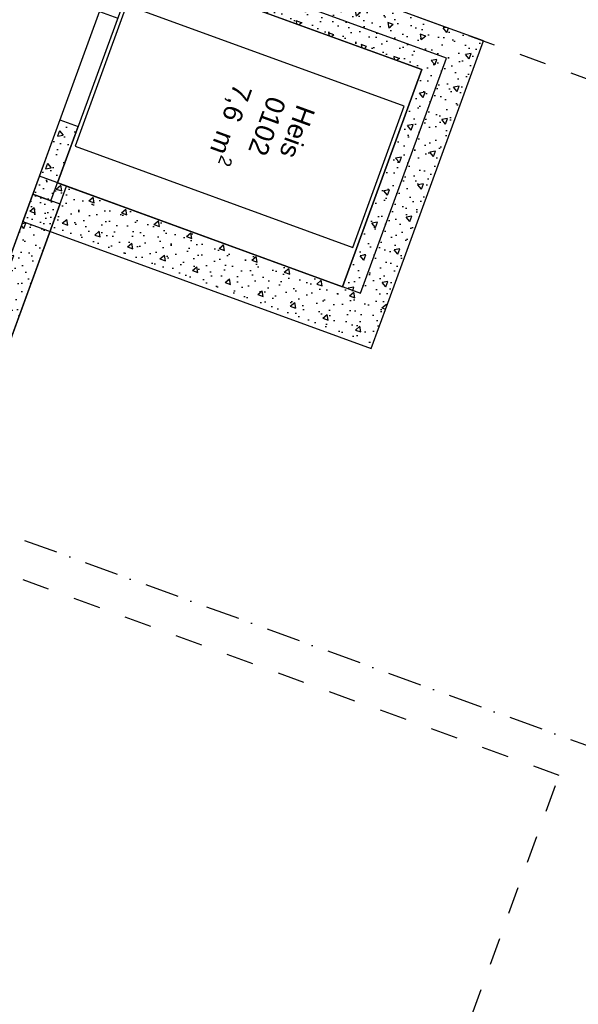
# Model space of a CAD drawing. Header units: millimetres. Extents: x 112481703 to 112580238, y 1264638581 to 1264713060.
# Tile 64 of 71: x 112537976 to 112543777, y 1264669570 to 1264679800. Entities that reach past the tile are written whole.
import ezdxf
from ezdxf.enums import TextEntityAlignment as Align

# ---------------------------------------------------------------- set-up
doc = ezdxf.new("R2010")
doc.units = ezdxf.units.MM
doc.header["$LTSCALE"] = 0.5
doc.header["$MEASUREMENT"] = 0
for name, pattern in [('PLINE', [0]), ('Prikk & stiplet', [1340.555525, 705.555534, -352.777767, 0, -282.222223]), ('Stiplet', [1128.888893, 564.444447, -564.444447])]:
    doc.linetypes.add(name, pattern=pattern)
for name, color, linetype in [('0(Nye konstruksjoner)', 7, 'Continuous'), ('242- Ikke-bærende innervegger (Skravur)(Nye konstruksjoner)', 7, 'Continuous'), ('242- Ikke-bærende innervegger(Nye konstruksjoner)', 7, 'Continuous'), ('244- Vinduer_ dører_ foldevegger(Nye konstruksjoner)', 7, 'Continuous'), ('621- Heiser(Nye konstruksjoner)', 7, 'Continuous'), ('852- Snittmarkør', 7, 'Continuous'), ('862- M___BYA(Nye konstruksjoner)', 7, 'Continuous'), ('862- M___BYA(Polylinje)(Nye konstruksjoner)', 7, 'Continuous'), ('862- M___Nettoareal (1-100)', 7, 'Continuous'), ('862- M___Nettoareal(Nye konstruksjoner)', 7, 'Continuous'), ('862- M___Nettoareal(Polylinje)(Nye konstruksjoner)', 7, 'Continuous')]:
    doc.layers.add(name, color=color, linetype=linetype)
doc.styles.add('GENERATED_STYLE_1', font='arial.ttf')
pattern_1 = [(339.956, (112557650, 1264717795), (213.713, 585.77), [60, -300]), (339.956, (112557925.95, 1264718026.2), (213.713, 585.77), [60, -300]), (39.956, (112557650, 1264717795), (-400.436, 477.966), [60, -300]), (39.956, (112557988.2, 1264717671.6), (-400.436, 477.966), [60, -300]), (99.956, (112557706.37, 1264717774.44), (614.148, 107.805), [60, -300]), (99.956, (112558044.56, 1264717651.05), (614.148, 107.805), [60, -300]), (339.956, (112557670.56, 1264717851.37), (41.12902, 112.73156), [0, -120, 0, -180]), (24.956, (112557726.93, 1264717830.8), (-50.63064, 108.79586), [0, -90, 0, -150])]
pattern_2 = [(69.956, (112557650, 1264717795), (-585.77, 213.713), [60, -300]), (69.956, (112557418.8, 1264718070.95), (-585.77, 213.713), [60, -300]), (129.956, (112557650, 1264717795), (477.966, 400.436), [60, -300]), (129.956, (112557773.4, 1264718133.2), (477.966, 400.436), [60, -300]), (189.956, (112557670.56, 1264717851.37), (-107.805, 614.148), [60, -300]), (189.956, (112557793.95, 1264718189.56), (-107.8046, 614.148), [60, -300]), (69.956, (112557593.63, 1264717815.56), (-112.73156, 41.12902), [0, -120, 0, -180]), (114.956, (112557614.2, 1264717871.93), (108.79586, 50.63064), [0, -90, 0, -150])]

# ---------------------------------------------------------------- blocks, each defined once
blk = doc.blocks.new('Bebygd areal_kjeller_2', base_point=(112505338, 1264675402))
at = {"layer": '862- M___BYA(Polylinje)(Nye konstruksjoner)', "flags": 128}
blk.add_lwpolyline([(112542407, 1264679400), (112539354, 1264680514), (112541239, 1264685681), (112515405, 1264695106), (112506357, 1264670305), (112528997, 1264662045), (112533898, 1264675479), (112537092, 1264674314), (112538463, 1264678072), (112541516, 1264676958)], close=True, dxfattribs=at)
blk = doc.blocks.new('Heis_0102_4', base_point=(112540150, 1264678772))
at = {"layer": '862- M___Nettoareal(Polylinje)(Nye konstruksjoner)', "linetype": 'PLINE', "flags": 128}
blk.add_lwpolyline([(112538369, 1264678106), (112541328, 1264677026), (112542151, 1264679281), (112539192, 1264680360)], close=True, dxfattribs=at)
blk = doc.blocks.new('Inngang_ Hall_0101_5', base_point=(112536623, 1264678489))
at = {"layer": '862- M___Nettoareal(Polylinje)(Nye konstruksjoner)', "linetype": 'PLINE', "flags": 128}
blk.add_lwpolyline([(112534001, 1264675761), (112536913, 1264674699), (112538181, 1264678174), (112539141, 1264680805), (112540855, 1264685502), (112537942, 1264686564)], close=True, dxfattribs=at)
blk = doc.blocks.new('Simple Door Opening[1]', base_point=(112557650, 1264717795))
at = {"layer": '244- Vinduer_ dører_ foldevegger(Nye konstruksjoner)', "linetype": 'PLINE'}
for p, q in [((112538806, 1264679886), (112538994, 1264679817)), ((112538394, 1264678759), (112538582, 1264678690))]:
    blk.add_line(p, q, dxfattribs=at)
blk = doc.blocks.new('Heis[52]', base_point=(112539102, 1264680553))
at = {"layer": '621- Heiser(Nye konstruksjoner)', "linetype": 'PLINE', "flags": 128}
blk.add_lwpolyline([(112539085, 1264679952), (112538551, 1264678487), (112541435, 1264677434), (112541969, 1264678900)], close=True, dxfattribs=at)
blk = doc.blocks.new('Label_2', base_point=(112540511, 1264678629))
at = {"layer": '862- M___Nettoareal (1-100)', "char_height": 200, "attachment_point": 1, "rotation": 249.956, "style": 'GENERATED_STYLE_1'}
for s, insert in [('\\A1;{\\pql;\\pt0,241000;\\fArial|b0|i0|c0|p0;\\W1.000000;7,6\\fArial|b0|i0|c0|p0;\\W1.000000;\\A1{\\H.66x;\\S^  ;}\\fArial|b0|i0|c0|p0;\\W1.000000; m\\fArial|b0|i0|c0|p0;\\W1.000000;\\A1{\\H.66x;\\S2^  ;}\\fArial|b0|i0|c0|p0;\\W1.000000;\\fArial|b0|i0|c0|p0;\\W1.000000;\\fArial|b0|i0|c0|p0;\\W1.000000;\\fArial|b0|i0|c0|p0;\\W1.000000;\\fArial|b0|i0|c0|p0;\\W1.000000;\\fArial|b0|i0|c0|p0;\\W1.000000;\\fArial|b0|i0|c0|p0;\\W1.000000;\\A1{\\H.66x;\\S^  ;}\\fArial|b0|i0|c0|p0;\\W1.000000;\\fArial|b0|i0|c0|p0;\\W1.000000;\\A1{\\H.66x;\\S^  ;}\\fArial|b0|i0|c0|p0;\\W1.000000;\\fArial|b0|i0|c0|p0;\\W1.000000;\\fArial|b0|i0|c0|p0;\\W1.000000;\\fArial|b0|i0|c0|p0;\\W1.000000;\\fArial|b0|i0|c0|p0;\\W1.000000;\\fArial|b0|i0|c0|p0;\\W1.000000;\\fArial|b0|i0|c0|p0;\\W1.000000;\\A1{\\H.66x;\\S^  ;}\\fArial|b0|i0|c0|p0;\\W1.000000;\\fArial|b0|i0|c0|p0;\\W1.000000;\\A1{\\H.66x;\\S^  ;}\\fArial|b0|i0|c0|p0;\\W1.000000;\\fArial|b0|i0|c0|p0;\\W1.000000;\\fArial|b0|i0|c0|p0;\\W1.000000;\\fArial|b0|i0|c0|p0;\\W1.000000;\\fArial|b0|i0|c0|p0;\\W1.000000;\\fArial|b0|i0|c0|p0;\\W1.000000;\\fArial|b0|i0|c0|p0;\\W1.000000;\\A1{\\H.66x;\\S^  ;}\\fArial|b0|i0|c0|p0;\\W1.000000;\\fArial|b0|i0|c0|p0;\\W1.000000;\\A1{\\H.66x;\\S^  ;}\\fArial|b0|i0|c0|p0;\\W1.000000;\\fArial|b0|i0|c0|p0;\\W1.000000;\\fArial|b0|i0|c0|p0;\\W1.000000;\\fArial|b0|i0|c0|p0;\\W1.000000;\\fArial|b0|i0|c0|p0;\\W1.000000;\\fArial|b0|i0|c0|p0;\\W1.000000;\\fArial|b0|i0|c0|p0;\\W1.000000;\\A1{\\H.66x;\\S^  ;}\\fArial|b0|i0|c0|p0;\\W1.000000;\\fArial|b0|i0|c0|p0;\\W1.000000;\\A1{\\H.66x;\\S^  ;}\\fArial|b0|i0|c0|p0;\\W1.000000;\\fArial|b0|i0|c0|p0;\\W1.000000;\\fArial|b0|i0|c0|p0;\\W1.000000;\\fArial|b0|i0|c0|p0;\\W1.000000;\\fArial|b0|i0|c0|p0;\\W1.000000;\\fArial|b0|i0|c0|p0;\\W1.000000;\\fArial|b0|i0|c0|p0;\\W1.000000;\\fArial|b0|i0|c0|p0;\\W1.000000;}', (112540449, 1264679060)), ('\\A1;{\\pql;\\pt0,241000;\\fArial|b0|i0|c0|p0;\\W1.000000;0102\\fArial|b0|i0|c0|p0;\\W1.000000;\\A1{\\H.66x;\\S^  ;}\\fArial|b0|i0|c0|p0;\\W1.000000;\\fArial|b0|i0|c0|p0;\\W1.000000;\\A1{\\H.66x;\\S^  ;}\\fArial|b0|i0|c0|p0;\\W1.000000;\\fArial|b0|i0|c0|p0;\\W1.000000;\\fArial|b0|i0|c0|p0;\\W1.000000;\\fArial|b0|i0|c0|p0;\\W1.000000;\\fArial|b0|i0|c0|p0;\\W1.000000;\\fArial|b0|i0|c0|p0;\\W1.000000;\\fArial|b0|i0|c0|p0;\\W1.000000;\\A1{\\H.66x;\\S^  ;}\\fArial|b0|i0|c0|p0;\\W1.000000;\\fArial|b0|i0|c0|p0;\\W1.000000;\\A1{\\H.66x;\\S^  ;}\\fArial|b0|i0|c0|p0;\\W1.000000;\\fArial|b0|i0|c0|p0;\\W1.000000;\\fArial|b0|i0|c0|p0;\\W1.000000;\\fArial|b0|i0|c0|p0;\\W1.000000;\\fArial|b0|i0|c0|p0;\\W1.000000;\\fArial|b0|i0|c0|p0;\\W1.000000;\\fArial|b0|i0|c0|p0;\\W1.000000;\\A1{\\H.66x;\\S^  ;}\\fArial|b0|i0|c0|p0;\\W1.000000;\\fArial|b0|i0|c0|p0;\\W1.000000;\\A1{\\H.66x;\\S^  ;}\\fArial|b0|i0|c0|p0;\\W1.000000;\\fArial|b0|i0|c0|p0;\\W1.000000;\\fArial|b0|i0|c0|p0;\\W1.000000;\\fArial|b0|i0|c0|p0;\\W1.000000;\\fArial|b0|i0|c0|p0;\\W1.000000;\\fArial|b0|i0|c0|p0;\\W1.000000;\\fArial|b0|i0|c0|p0;\\W1.000000;\\A1{\\H.66x;\\S^  ;}\\fArial|b0|i0|c0|p0;\\W1.000000;\\fArial|b0|i0|c0|p0;\\W1.000000;\\A1{\\H.66x;\\S^  ;}\\fArial|b0|i0|c0|p0;\\W1.000000;\\fArial|b0|i0|c0|p0;\\W1.000000;\\fArial|b0|i0|c0|p0;\\W1.000000;\\fArial|b0|i0|c0|p0;\\W1.000000;\\fArial|b0|i0|c0|p0;\\W1.000000;\\fArial|b0|i0|c0|p0;\\W1.000000;\\fArial|b0|i0|c0|p0;\\W1.000000;\\A1{\\H.66x;\\S^  ;}\\fArial|b0|i0|c0|p0;\\W1.000000;\\fArial|b0|i0|c0|p0;\\W1.000000;\\A1{\\H.66x;\\S^  ;}\\fArial|b0|i0|c0|p0;\\W1.000000;\\fArial|b0|i0|c0|p0;\\W1.000000;\\fArial|b0|i0|c0|p0;\\W1.000000;\\fArial|b0|i0|c0|p0;\\W1.000000;\\fArial|b0|i0|c0|p0;\\W1.000000;\\fArial|b0|i0|c0|p0;\\W1.000000;\\fArial|b0|i0|c0|p0;\\W1.000000;\\fArial|b0|i0|c0|p0;\\W1.000000;}', (112540747, 1264678951)), ('\\A1;{\\pql;\\pt0,241000;\\fArial|b0|i0|c0|p0;\\W1.000000;Heis\\fArial|b0|i0|c0|p0;\\W1.000000;\\A1{\\H.66x;\\S^  ;}\\fArial|b0|i0|c0|p0;\\W1.000000;\\fArial|b0|i0|c0|p0;\\W1.000000;\\A1{\\H.66x;\\S^  ;}\\fArial|b0|i0|c0|p0;\\W1.000000;\\fArial|b0|i0|c0|p0;\\W1.000000;\\fArial|b0|i0|c0|p0;\\W1.000000;\\fArial|b0|i0|c0|p0;\\W1.000000;\\fArial|b0|i0|c0|p0;\\W1.000000;\\fArial|b0|i0|c0|p0;\\W1.000000;\\fArial|b0|i0|c0|p0;\\W1.000000;\\A1{\\H.66x;\\S^  ;}\\fArial|b0|i0|c0|p0;\\W1.000000;\\fArial|b0|i0|c0|p0;\\W1.000000;\\A1{\\H.66x;\\S^  ;}\\fArial|b0|i0|c0|p0;\\W1.000000;\\fArial|b0|i0|c0|p0;\\W1.000000;\\fArial|b0|i0|c0|p0;\\W1.000000;\\fArial|b0|i0|c0|p0;\\W1.000000;\\fArial|b0|i0|c0|p0;\\W1.000000;\\fArial|b0|i0|c0|p0;\\W1.000000;\\fArial|b0|i0|c0|p0;\\W1.000000;\\A1{\\H.66x;\\S^  ;}\\fArial|b0|i0|c0|p0;\\W1.000000;\\fArial|b0|i0|c0|p0;\\W1.000000;\\A1{\\H.66x;\\S^  ;}\\fArial|b0|i0|c0|p0;\\W1.000000;\\fArial|b0|i0|c0|p0;\\W1.000000;\\fArial|b0|i0|c0|p0;\\W1.000000;\\fArial|b0|i0|c0|p0;\\W1.000000;\\fArial|b0|i0|c0|p0;\\W1.000000;\\fArial|b0|i0|c0|p0;\\W1.000000;\\fArial|b0|i0|c0|p0;\\W1.000000;\\A1{\\H.66x;\\S^  ;}\\fArial|b0|i0|c0|p0;\\W1.000000;\\fArial|b0|i0|c0|p0;\\W1.000000;\\A1{\\H.66x;\\S^  ;}\\fArial|b0|i0|c0|p0;\\W1.000000;\\fArial|b0|i0|c0|p0;\\W1.000000;\\fArial|b0|i0|c0|p0;\\W1.000000;\\fArial|b0|i0|c0|p0;\\W1.000000;\\fArial|b0|i0|c0|p0;\\W1.000000;\\fArial|b0|i0|c0|p0;\\W1.000000;\\fArial|b0|i0|c0|p0;\\W1.000000;\\A1{\\H.66x;\\S^  ;}\\fArial|b0|i0|c0|p0;\\W1.000000;\\fArial|b0|i0|c0|p0;\\W1.000000;\\A1{\\H.66x;\\S^  ;}\\fArial|b0|i0|c0|p0;\\W1.000000;\\fArial|b0|i0|c0|p0;\\W1.000000;\\fArial|b0|i0|c0|p0;\\W1.000000;\\fArial|b0|i0|c0|p0;\\W1.000000;\\fArial|b0|i0|c0|p0;\\W1.000000;\\fArial|b0|i0|c0|p0;\\W1.000000;\\fArial|b0|i0|c0|p0;\\W1.000000;\\fArial|b0|i0|c0|p0;\\W1.000000;}', (112541049, 1264678862))]:
    blk.add_mtext(s, dxfattribs=dict(at, insert=insert))
at = {"layer": '862- M___Nettoareal (1-100)', "style": 'GENERATED_STYLE_1'}
for tag, p in [('DUMMY_108', (112540501, 1264679062)), ('DUMMY_107', (112540796, 1264678954)), ('DUMMY_106', (112541092, 1264678847))]:
    blk.add_attdef(tag, text='', height=200, rotation=249.956, dxfattribs=at).set_placement(p, align=Align.TOP_LEFT)

msp = doc.modelspace()

# ---------------------------------------------------------------- hatches: boundary and pattern name
at = {"layer": '242- Ikke-bærende innervegger (Skravur)(Nye konstruksjoner)', "linetype": 'Continuous'}
h = msp.add_hatch(dxfattribs=at)
h.set_pattern_fill('Betong_strukturell', color=256, style=0, pattern_type=2)
h.set_pattern_definition([(159.956, (112557650, 1264717795), (213.713, 585.77), [60, -300]), (159.956, (112557374.05, 1264717563.8), (213.713, 585.77), [60, -300]), (219.956, (112557650, 1264717795), (-400.436, 477.966), [60, -300]), (219.956, (112557311.8, 1264717918.4), (-400.436, 477.966), [60, -300]), (279.956, (112557593.63, 1264717815.56), (614.148, 107.805), [60, -300]), (279.956, (112557255.44, 1264717938.95), (614.148, 107.805), [60, -300]), (159.956, (112557629.44, 1264717738.63), (41.12902, 112.73156), [0, -120, 0, -180]), (204.956, (112557573.07, 1264717759.2), (-50.63064, 108.79586), [0, -90, 0, -150])])
h.paths.add_polyline_path([(112542322, 1264679751), (112539175, 1264680899), (112539004, 1264680429), (112542151, 1264679281)])
h = msp.add_hatch(dxfattribs=at)
h.set_pattern_fill('Betong_strukturell', color=256, style=0, pattern_type=2)
h.set_pattern_definition(pattern_2)
h.paths.add_polyline_path([(112542151, 1264679281), (112542792, 1264679579), (112542322, 1264679751)])
h = msp.add_hatch(dxfattribs=at)
h.set_pattern_fill('Betong_strukturell', color=256, style=0, pattern_type=2)
h.set_pattern_definition(pattern_2)
h.paths.add_polyline_path([(112542621, 1264679109), (112542792, 1264679579), (112542151, 1264679281)])
h = msp.add_hatch(dxfattribs=at)
h.set_pattern_fill('Betong_strukturell', color=256, style=0, pattern_type=2)
h.set_pattern_definition(pattern_2)
h.paths.add_polyline_path([(112542151, 1264679281), (112541328, 1264677026), (112541798, 1264676855), (112542621, 1264679109)])
h = msp.add_hatch(dxfattribs=at)
h.set_pattern_fill('Betong_strukturell', color=256, style=0, pattern_type=2)
h.set_pattern_definition([(249.956, (112557650, 1264717795), (-585.77, 213.713), [60, -300]), (249.956, (112557881.2, 1264717519.05), (-585.77, 213.713), [60, -300]), (309.956, (112557650, 1264717795), (477.966, 400.436), [60, -300]), (309.956, (112557526.6, 1264717456.8), (477.966, 400.436), [60, -300]), (9.956, (112557629.44, 1264717738.63), (-107.805, 614.148), [60, -300]), (9.956, (112557506.05, 1264717400.44), (-107.805, 614.148), [60, -300]), (249.956, (112557706.37, 1264717774.44), (-112.73156, 41.12902), [0, -120, 0, -180]), (294.956, (112557685.8, 1264717718.07), (108.79586, 50.63064), [0, -90, 0, -150])])
h.paths.add_polyline_path([(112538394, 1264678759), (112538113, 1264677987), (112538301, 1264677918), (112538582, 1264678690)])
h = msp.add_hatch(dxfattribs=at)
h.set_pattern_fill('Betong_strukturell', color=256, style=0, pattern_type=2)
h.set_pattern_definition(pattern_1)
h.paths.add_polyline_path([(112541328, 1264677026), (112538181, 1264678174), (112538010, 1264677705), (112541157, 1264676556)])
h = msp.add_hatch(dxfattribs=at)
h.set_pattern_fill('Betong_strukturell', color=256, style=0, pattern_type=2)
h.set_pattern_definition(pattern_2)
h.paths.add_polyline_path([(112537195, 1264674596), (112538395, 1264677884), (112538113, 1264677987), (112536913, 1264674699)])
h = msp.add_hatch(dxfattribs=at)
h.set_pattern_fill('Betong_strukturell', color=256, style=0, pattern_type=2)
h.set_pattern_definition(pattern_1)
h.paths.add_polyline_path([(112541328, 1264677026), (112541157, 1264676556), (112541627, 1264676385)])
h = msp.add_hatch(dxfattribs=at)
h.set_pattern_fill('Betong_strukturell', color=256, style=0, pattern_type=2)
h.set_pattern_definition(pattern_1)
h.paths.add_polyline_path([(112541328, 1264677026), (112541627, 1264676385), (112541798, 1264676855)])

# ---------------------------------------------------------------- linework, layer by layer
at = {"layer": '0(Nye konstruksjoner)', "linetype": 'Stiplet'}
msp.add_lwpolyline([(112539457, 1264680796), (112545751, 1264678500), (112558360, 1264713060), (112565725, 1264710373), (112564793, 1264707818), (112572515, 1264705001), (112568329, 1264693526), (112561739, 1264695931), (112557264, 1264683666), (112565724, 1264680580), (112560948, 1264667489), (112558881, 1264668243), (112555431, 1264658788), (112557151, 1264658161), (112552126, 1264644388), (112546602, 1264646403), (112547366, 1264648498), (112535511, 1264652823), (112536662, 1264655980), (112548518, 1264651654), (112549887, 1264655408), (112538995, 1264659382), (112543579, 1264671947), (112537092, 1264674314)], dxfattribs=at)
msp.add_lwpolyline([(112539457, 1264680796), (112545751, 1264678500), (112558360, 1264713060), (112565725, 1264710373), (112564793, 1264707818), (112572515, 1264705001), (112568329, 1264693526), (112561739, 1264695931), (112557264, 1264683666), (112565724, 1264680580), (112560948, 1264667489), (112558881, 1264668243), (112555431, 1264658788), (112557151, 1264658161), (112552126, 1264644388), (112546602, 1264646403), (112547366, 1264648498), (112535511, 1264652823), (112536662, 1264655980), (112548518, 1264651654), (112549887, 1264655408), (112538995, 1264659382), (112543579, 1264671947), (112537092, 1264674314)], dxfattribs=at)
at = {"layer": '242- Ikke-bærende innervegger(Nye konstruksjoner)', "linetype": 'PLINE'}
msp.add_line((112538394, 1264678759), (112538582, 1264678690), dxfattribs=at)
at = {"layer": '242- Ikke-bærende innervegger(Nye konstruksjoner)', "linetype": 'PLINE', "flags": 128}
for points in [[(112542322, 1264679751), (112539175, 1264680899)], [(112539004, 1264680429), (112542151, 1264679281)], [(112542792, 1264679579), (112542322, 1264679751)], [(112541798, 1264676855), (112542792, 1264679579)], [(112542151, 1264679281), (112541328, 1264677026)], [(112538394, 1264678759), (112538113, 1264677987)], [(112538301, 1264677918), (112538582, 1264678690)], [(112538010, 1264677705), (112538181, 1264678174)], [(112541328, 1264677026), (112538181, 1264678174)], [(112538113, 1264677987), (112536913, 1264674699)], [(112538113, 1264677987), (112538301, 1264677918)], [(112538395, 1264677884), (112538113, 1264677987)], [(112537195, 1264674596), (112538395, 1264677884)], [(112538010, 1264677705), (112541627, 1264676385)], [(112541627, 1264676385), (112541798, 1264676855)]]:
    msp.add_lwpolyline(points, dxfattribs=at)
at = {"layer": '852- Snittmarkør', "linetype": 'Prikk & stiplet'}
msp.add_line((112578668, 1264659561), (112483198, 1264694392), dxfattribs=at)

# ---------------------------------------------------------------- block references
at = {"layer": '244- Vinduer_ dører_ foldevegger(Nye konstruksjoner)', "linetype": 'PLINE'}
msp.add_blockref('Simple Door Opening[1]', (112557650, 1264717795), dxfattribs=at)
at = {"layer": '621- Heiser(Nye konstruksjoner)', "linetype": 'PLINE'}
msp.add_blockref('Heis[52]', (112539102, 1264680553), dxfattribs=at)
at = {"layer": '862- M___BYA(Nye konstruksjoner)', "linetype": 'Continuous'}
msp.add_blockref('Bebygd areal_kjeller_2', (112505338, 1264675402), dxfattribs=at)
at = {"layer": '862- M___Nettoareal (1-100)', "linetype": 'PLINE'}
msp.add_blockref('Label_2', (112540511, 1264678629), dxfattribs=at)
at = {"layer": '862- M___Nettoareal(Nye konstruksjoner)', "linetype": 'Continuous'}
for name, p in [('Inngang_ Hall_0101_5', (112536623, 1264678489)), ('Heis_0102_4', (112540150, 1264678772))]:
    msp.add_blockref(name, p, dxfattribs=at)

doc.saveas('drawing.dxf')
